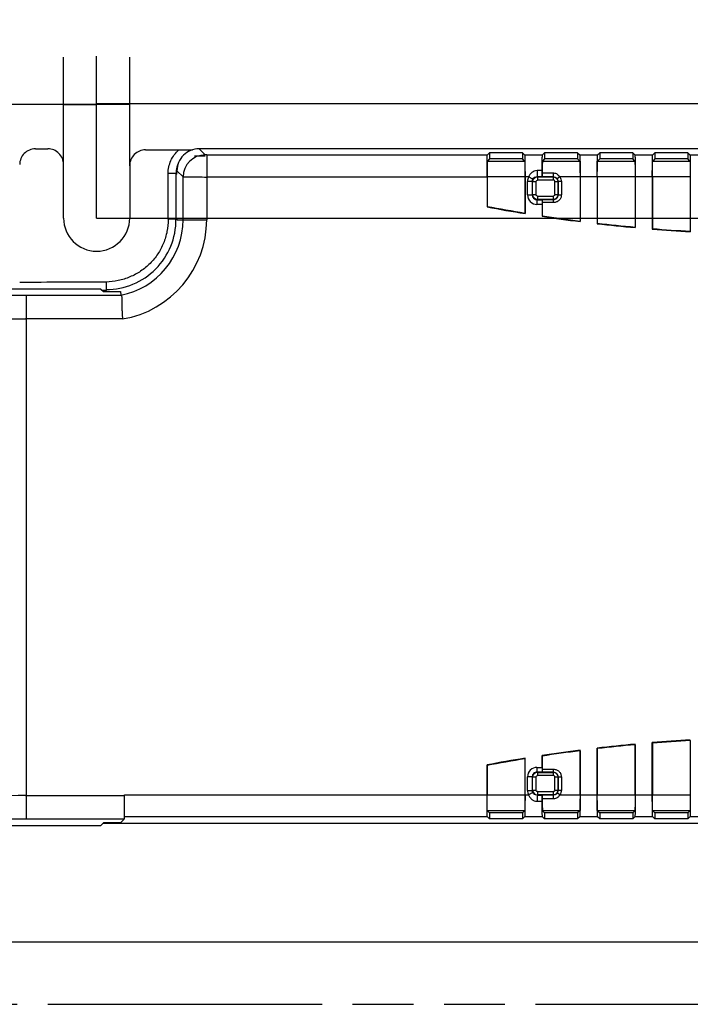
# Model space of a CAD drawing. Header units: millimetres. Extents: x 0 to 210, y 0 to 297.
# Tile 4 of 17: x 65 to 86, y 133 to 164. Entities that reach past the tile are written whole.
import ezdxf
from ezdxf.enums import TextEntityAlignment as Align

# ---------------------------------------------------------------- set-up
doc = ezdxf.new("R2010")
doc.units = ezdxf.units.MM
doc.header["$LTSCALE"] = 19.36
doc.linetypes.add('PHANTOM', pattern=[0.8, 0.45, -0.05, 0.1, -0.05, 0.1, -0.05])
doc.layers.get('0').update_dxf_attribs({"linetype": 'CONTINUOUS'})
doc.layers.add('DEFAULT_3', color=7, linetype='PHANTOM')
doc.layers.add('Z_DIM_2D', color=7, linetype='CONTINUOUS')
doc.styles.add('TEXTSTYLE_3', font='helveticaneueltw1g-ltcn.otf')
doc.dimstyles.new('DIMSTYLE_1', dxfattribs={"dimtxt": 2.1, "dimasz": 3.5, "dimexe": 1.5, "dimexo": 0, "dimgap": 0.525, "dimtad": 1, "dimdec": 0, "dimlfac": 2, "dimdsep": 46, "dimtxsty": 'TEXTSTYLE_3', "dimcen": 0.09, "dimclrt": 5, "dimadec": 0, "dimazin": 0, "dimtp": 0.5, "dimtm": 0.5, "dimtfac": 1, "dimtdec": 0, "dimtofl": 0, "dimtmove": 0, "dimatfit": 3, "dimfxl": 0, "dimtolj": 1, "dimarcsym": 0})
doc.dimstyles.new('DIMSTYLE_3', dxfattribs={"dimtxt": 2.1, "dimasz": 3.5, "dimexe": 1.5, "dimexo": 0, "dimgap": 0.525, "dimtad": 1, "dimdec": 3, "dimlfac": 2, "dimdsep": 46, "dimtxsty": 'TEXTSTYLE_3', "dimcen": 0.09, "dimclrt": 5, "dimadec": 0, "dimazin": 0, "dimtp": 0.3, "dimtm": 0.3, "dimtfac": 1, "dimtdec": 3, "dimtofl": 0, "dimtmove": 0, "dimatfit": 3, "dimfxl": 0, "dimtolj": 1, "dimarcsym": 0})
doc.dimstyles.new('DIMSTYLE_4', dxfattribs={"dimtxt": 2.1, "dimasz": 3.5, "dimexe": 1.5, "dimexo": 0, "dimgap": 0.525, "dimtad": 1, "dimdec": 3, "dimlfac": 2, "dimdsep": 46, "dimtxsty": 'TEXTSTYLE_3', "dimcen": 0.09, "dimclrt": 5, "dimadec": 0, "dimazin": 0, "dimtp": 0.1, "dimtm": 0.1, "dimtfac": 1, "dimtdec": 3, "dimtofl": 0, "dimtmove": 0, "dimatfit": 3, "dimfxl": 0, "dimtolj": 1, "dimarcsym": 0})
doc.dimstyles.new('DIMSTYLE_5', dxfattribs={"dimtxt": 2.1, "dimasz": 3.5, "dimexe": 1.5, "dimexo": 0, "dimgap": 0.525, "dimtad": 1, "dimdec": 1, "dimlfac": 2, "dimdsep": 46, "dimtxsty": 'TEXTSTYLE_3', "dimcen": 0.09, "dimclrt": 5, "dimadec": 0, "dimazin": 0, "dimtp": 0.3, "dimtm": 0.3, "dimtfac": 1, "dimtdec": 1, "dimtofl": 0, "dimtmove": 0, "dimatfit": 3, "dimfxl": 0, "dimtolj": 1, "dimarcsym": 0})

# ---------------------------------------------------------------- blocks, each defined once
blk = doc.blocks.new('*D1')
at = {"layer": 'Z_DIM_2D', "color": 2, "linetype": 'Continuous'}
for p, q in [((120.692, 143.631), (120.692, 133.16)), ((57.146, 139.11), (57.146, 133.16)), ((57.146, 134.66), (88.919, 134.66)), ((120.692, 134.66), (88.919, 134.66))]:
    blk.add_line(p, q, dxfattribs=at)
at = {"layer": 'Z_DIM_2D', "color": 5, "linetype": 'Continuous', "style": 'TEXTSTYLE_3'}
blk.add_text('127', height=2.1, dxfattribs=at).set_placement((88.919, 135.185), align=Align.CENTER)
blk = doc.blocks.new('_NONE')
blk = doc.blocks.new('*D3')
at = {"layer": 'Z_DIM_2D', "color": 2, "linetype": 'Continuous'}
for p, q in [((67.167, 157.635), (132.911, 157.635)), ((131.411, 157.635), (131.411, 149.135)), ((131.411, 140.635), (131.411, 149.135)), ((110.915, 140.635), (132.911, 140.635))]:
    blk.add_line(p, q, dxfattribs=at)
at = {"layer": 'Z_DIM_2D', "color": 5, "linetype": 'Continuous', "style": 'TEXTSTYLE_3'}
blk.add_text('34', height=2.1, rotation=90, dxfattribs=at).set_placement((130.886, 149.135), align=Align.CENTER)
blk = doc.blocks.new('*D5')
at = {"layer": 'Z_DIM_2D', "color": 2, "linetype": 'Continuous'}
for p, q in [((66.117, 159.335), (66.117, 162.739)), ((68.217, 159.299), (68.217, 162.739)), ((67.167, 161.239), (60.07, 161.239)), ((66.117, 161.239), (67.167, 161.239)), ((68.217, 161.239), (67.167, 161.239))]:
    blk.add_line(p, q, dxfattribs=at)
at = {"layer": 'Z_DIM_2D', "color": 5, "linetype": 'Continuous', "style": 'TEXTSTYLE_3'}
blk.add_text('4.2', height=2.1, dxfattribs=at).set_placement((63.596, 161.764), align=Align.RIGHT)
blk = doc.blocks.new('*D6')
at = {"layer": 'Z_DIM_2D', "color": 2, "linetype": 'Continuous'}
for p, q in [((67.167, 157.635), (67.167, 162.776)), ((110.915, 140.635), (110.915, 162.776)), ((67.167, 161.276), (89.041, 161.276)), ((110.915, 161.276), (89.041, 161.276))]:
    blk.add_line(p, q, dxfattribs=at)
at = {"layer": 'Z_DIM_2D', "color": 5, "linetype": 'Continuous', "style": 'TEXTSTYLE_3'}
blk.add_text('87.5', height=2.1, dxfattribs=at).set_placement((89.041, 161.801), align=Align.CENTER)

msp = doc.modelspace()

# ---------------------------------------------------------------- linework, layer by layer
at = {"color": 7, "linetype": 'Continuous'}
for p, q in [((65.22163, 159.83477), (65.61566, 159.83477)), ((68.7184, 159.79891), (69.77845, 159.79891)), ((110.4683, 159.83468), (70.41892, 159.83465)), ((79.57739, 159.6398), (79.64393, 159.70635)), ((79.64393, 159.70635), (79.64393, 159.51132)), ((80.69393, 159.70635), (79.64393, 159.70635)), ((80.69393, 159.70635), (80.69393, 159.51132)), ((80.69393, 159.70635), (80.76047, 159.6398)), ((81.32739, 159.6398), (81.39393, 159.70635)), ((81.39393, 159.70635), (81.39393, 159.51132)), ((82.44393, 159.70635), (81.39393, 159.70635)), ((82.44393, 159.70635), (82.44393, 159.51132)), ((82.44393, 159.70635), (82.51047, 159.6398)), ((83.07739, 159.6398), (83.14393, 159.70635)), ((83.14393, 159.70635), (83.14393, 159.51132)), ((84.19393, 159.70635), (83.14393, 159.70635)), ((84.19393, 159.70635), (84.19393, 159.51132)), ((84.19393, 159.70635), (84.26047, 159.6398)), ((84.82739, 159.6398), (84.89393, 159.70635)), ((84.89393, 159.70635), (84.89393, 159.51132)), ((85.94393, 159.70635), (84.89393, 159.70635)), ((85.94393, 159.70635), (85.94393, 159.51132)), ((85.94393, 159.70635), (86.01047, 159.6398)), ((70.61281, 159.60166), (70.27772, 159.60166)), ((79.64393, 159.51132), (79.57745, 159.44483)), ((80.69393, 159.51132), (79.64393, 159.51132)), ((80.76041, 159.44483), (80.69393, 159.51132)), ((81.39393, 159.51132), (81.32745, 159.44483)), ((82.44393, 159.51132), (81.39393, 159.51132)), ((82.51041, 159.44483), (82.44393, 159.51132)), ((83.14393, 159.51132), (83.07745, 159.44483)), ((84.19393, 159.51132), (83.14393, 159.51132)), ((84.26041, 159.44483), (84.19393, 159.51132)), ((84.89393, 159.51132), (84.82745, 159.44483)), ((85.94393, 159.51132), (84.89393, 159.51132)), ((86.01041, 159.44483), (85.94393, 159.51132)), ((66.11699, 157.63472), (66.11699, 159.33472)), ((68.21699, 159.29898), (68.21699, 157.63472)), ((69.71893, 159.03111), (69.71893, 159.13474)), ((81.31591, 159.14248), (81.15383, 159.14198)), ((79.56538, 158.93859), (70.6628, 158.93859)), ((79.56538, 158.93859), (79.56538, 157.99107)), ((79.56879, 158.93992), (79.56879, 158.00778)), ((80.76908, 158.93992), (80.76908, 157.7966)), ((80.77248, 158.93995), (80.77248, 157.77876)), ((81.31828, 158.94954), (81.32067, 158.94235)), ((82.51908, 158.93991), (82.51908, 157.54181)), ((82.52248, 158.93996), (82.52248, 157.52417)), ((83.06538, 158.93993), (83.06538, 157.45786)), ((83.06879, 158.93994), (83.06879, 157.47464)), ((84.26908, 158.93992), (84.26908, 157.34917)), ((84.27248, 158.93996), (84.27248, 157.33172)), ((84.81538, 158.93993), (84.81538, 157.28452)), ((84.81879, 158.93994), (84.81879, 157.30136)), ((86.01908, 158.93992), (86.01908, 157.21797)), ((86.02248, 158.93996), (86.02248, 157.20068)), ((81.32044, 158.22624), (81.31787, 158.21851)), ((79.56879, 158.00778), (79.56538, 157.99107)), ((81.31538, 158.06871), (81.31538, 157.69308)), ((81.31879, 158.12638), (81.31879, 157.70982)), ((69.68743, 157.5979), (69.43747, 157.59641)), ((69.68744, 157.59793), (69.71722, 157.59795)), ((69.71722, 157.59795), (69.71893, 157.59796)), ((69.71893, 157.59796), (69.71893, 157.58464)), ((80.77248, 157.77876), (80.76908, 157.7966)), ((81.31879, 157.70982), (81.31538, 157.69308)), ((82.52248, 157.52417), (82.51908, 157.54181)), ((83.06879, 157.47464), (83.06538, 157.45786)), ((84.27248, 157.33172), (84.26908, 157.34917)), ((84.81879, 157.30136), (84.81538, 157.28452)), ((86.02248, 157.20068), (86.01908, 157.21797)), ((67.30205, 155.38044), (57.89621, 155.38044)), ((67.30205, 155.38044), (67.38249, 155.30001)), ((67.34786, 155.33464), (67.46895, 155.33464)), ((67.46897, 155.60581), (67.46897, 155.33464)), ((67.38249, 155.30001), (67.92426, 155.30001)), ((67.92426, 155.30001), (67.93541, 155.18559)), ((84.81538, 140.98476), (84.81879, 140.96792)), ((84.81538, 139.3293), (84.81538, 140.98476)), ((84.81879, 140.96792), (84.81879, 139.32935)), ((86.01908, 141.05131), (86.02248, 141.0686)), ((86.01908, 141.05131), (86.01908, 139.32936)), ((82.51908, 140.72747), (82.52248, 140.74511)), ((82.51908, 140.72747), (82.51908, 139.32937)), ((82.52248, 139.32935), (82.52248, 140.74511)), ((83.06538, 140.81142), (83.06879, 140.79464)), ((83.06538, 139.3293), (83.06538, 140.81142)), ((83.06879, 140.79464), (83.06879, 139.32935)), ((84.26908, 140.92011), (84.27248, 140.93756)), ((84.26908, 140.92011), (84.26908, 139.32936)), ((84.27248, 139.32935), (84.27248, 140.93756)), ((80.76908, 140.47268), (80.77248, 140.49052)), ((80.76908, 140.47268), (80.76908, 139.32936)), ((80.77248, 139.32936), (80.77248, 140.49052)), ((81.31538, 140.5762), (81.31879, 140.55946)), ((81.31538, 140.20057), (81.31538, 140.5762)), ((81.31879, 140.55946), (81.31879, 140.1429)), ((79.56538, 140.27822), (79.56879, 140.2615)), ((79.56538, 139.32931), (79.56538, 140.27822)), ((79.56879, 140.2615), (79.56879, 139.32935)), ((81.31787, 140.05077), (81.32044, 140.04304)), ((68.05748, 139.30271), (68.05749, 139.31602)), ((68.05749, 139.31602), (68.05749, 139.32936)), ((81.15382, 139.31969), (81.31827, 139.31971)), ((81.32067, 139.32693), (81.31827, 139.31971)), ((79.57745, 138.82445), (79.64393, 138.75796)), ((80.69393, 138.75796), (80.76041, 138.82445)), ((81.32745, 138.82445), (81.39393, 138.75796)), ((82.51041, 138.82445), (82.44393, 138.75796)), ((83.07745, 138.82445), (83.14393, 138.75796)), ((84.19393, 138.75796), (84.26041, 138.82445)), ((84.82745, 138.82445), (84.89393, 138.75796)), ((85.94393, 138.75796), (86.01041, 138.82445)), ((68.04463, 138.55282), (67.93021, 138.43841)), ((79.64393, 138.56294), (79.57739, 138.62948)), ((79.64393, 138.75796), (79.64393, 138.56294)), ((80.69393, 138.75796), (79.64393, 138.75796)), ((80.69393, 138.56294), (79.64393, 138.56294)), ((80.69393, 138.75796), (80.69393, 138.56294)), ((80.76047, 138.62948), (80.69393, 138.56294)), ((81.39393, 138.56294), (81.32739, 138.62948)), ((82.44393, 138.75796), (81.39393, 138.75796)), ((81.39393, 138.75796), (81.39393, 138.56294)), ((82.44393, 138.56294), (81.39393, 138.56294)), ((82.44393, 138.75796), (82.44393, 138.56294)), ((82.51047, 138.62948), (82.44393, 138.56294)), ((83.14393, 138.56294), (83.07739, 138.62948)), ((84.19393, 138.75796), (83.14393, 138.75796)), ((83.14393, 138.75796), (83.14393, 138.56294)), ((84.19393, 138.56294), (83.14393, 138.56294)), ((84.19393, 138.75796), (84.19393, 138.56294)), ((84.26047, 138.62948), (84.19393, 138.56294)), ((84.89393, 138.56294), (84.82739, 138.62948)), ((85.94393, 138.75796), (84.89393, 138.75796)), ((84.89393, 138.75796), (84.89393, 138.56294)), ((85.94393, 138.56294), (84.89393, 138.56294)), ((85.94393, 138.75796), (85.94393, 138.56294)), ((86.01047, 138.62948), (85.94393, 138.56294)), ((57.89622, 138.35797), (67.30213, 138.35797)), ((67.30205, 138.35797), (67.38249, 138.43841)), ((67.93021, 138.43841), (67.38249, 138.43841)), ((67.38249, 138.43468), (107.3661, 138.43468))]:
    msp.add_line(p, q, dxfattribs=at)
at = {"color": 9, "linetype": 'Continuous'}
for p, q in [((70.61281, 159.64066), (70.41885, 159.83464)), ((70.66277, 159.6398), (79.57739, 159.6398)), ((70.6628, 159.6398), (70.6628, 157.58464)), ((79.57745, 159.44483), (80.76041, 159.44483)), ((80.76047, 159.6398), (81.32739, 159.6398)), ((81.32745, 159.44483), (82.51041, 159.44483)), ((82.51047, 159.6398), (83.07739, 159.6398)), ((83.07745, 159.44483), (84.26041, 159.44483)), ((84.26047, 159.6398), (84.82739, 159.6398)), ((84.82745, 159.44483), (86.01041, 159.44483)), ((86.01047, 159.6398), (86.57739, 159.6398)), ((69.71893, 159.13474), (69.91291, 158.94077)), ((81.15383, 159.14198), (81.15383, 158.94954)), ((69.43747, 157.59641), (69.43747, 159.04685)), ((69.68743, 159.04685), (69.43747, 159.04685)), ((69.68744, 159.04685), (69.68744, 157.59793)), ((69.68744, 159.04685), (69.71893, 159.03111)), ((69.91291, 157.58464), (69.91291, 158.94077)), ((80.76908, 158.93992), (79.56879, 158.93992)), ((80.88711, 158.93992), (80.77248, 158.93992)), ((80.85301, 158.3683), (80.85301, 158.80098)), ((81.0028, 158.80098), (80.85301, 158.80098)), ((81.01971, 158.87059), (80.88711, 158.93991)), ((81.0028, 158.80098), (81.0028, 158.3683)), ((81.0028, 158.80098), (81.01397, 158.78981)), ((81.01397, 158.37947), (81.01397, 158.78981)), ((81.11383, 158.78981), (81.01397, 158.78981)), ((81.11383, 158.78981), (81.11383, 158.37947)), ((81.16376, 158.93961), (81.15383, 158.94954)), ((81.31828, 158.94954), (81.15383, 158.94954)), ((81.16376, 158.93961), (81.16376, 158.83974)), ((81.16376, 158.93961), (81.6741, 158.93961)), ((81.6741, 158.83974), (81.16376, 158.83974)), ((81.31907, 159.06747), (81.67685, 159.06747)), ((81.67685, 158.94235), (81.32067, 158.94235)), ((81.6741, 158.93961), (81.67685, 158.94235)), ((81.6741, 158.83974), (81.6741, 158.93961)), ((81.67685, 158.94235), (81.67685, 159.06747)), ((81.72404, 158.37947), (81.72404, 158.78981)), ((81.8239, 158.78981), (81.72404, 158.78981)), ((81.87964, 158.93991), (81.79891, 158.88135)), ((81.8239, 158.78981), (81.82733, 158.79324)), ((81.8239, 158.78981), (81.8239, 158.37947)), ((81.82733, 158.37604), (81.82733, 158.79324)), ((81.92719, 158.79324), (81.82733, 158.79324)), ((82.51908, 158.93991), (81.87963, 158.93991)), ((81.92719, 158.79324), (81.92719, 158.37604)), ((83.06538, 158.93993), (82.52248, 158.93993)), ((84.26908, 158.93992), (83.06879, 158.93992)), ((84.81538, 158.93993), (84.27248, 158.93993)), ((86.01908, 158.93992), (84.81879, 158.93992)), ((80.85301, 158.3683), (81.0028, 158.3683)), ((81.01397, 158.37947), (81.0028, 158.3683)), ((81.01397, 158.37947), (81.11383, 158.37947)), ((81.15259, 158.21851), (81.16376, 158.22967)), ((81.15259, 158.21851), (81.15259, 158.06871)), ((81.15259, 158.21851), (81.31787, 158.21851)), ((81.16376, 158.32954), (81.16376, 158.22967)), ((81.16376, 158.32954), (81.6741, 158.32954)), ((81.6741, 158.22967), (81.16376, 158.22967)), ((81.32044, 158.22624), (81.67753, 158.22624)), ((81.6741, 158.22967), (81.6741, 158.32954)), ((81.6741, 158.22967), (81.67753, 158.22624)), ((81.67753, 158.12638), (81.67753, 158.22624)), ((81.72404, 158.37947), (81.8239, 158.37947)), ((81.8239, 158.37947), (81.82733, 158.37604)), ((81.82733, 158.37604), (81.92719, 158.37604)), ((81.31538, 158.06871), (81.15259, 158.06871)), ((81.67753, 158.12638), (81.31879, 158.12638)), ((69.71893, 157.58464), (70.6628, 157.58464)), ((67.46897, 155.34118), (67.34132, 155.34118)), ((67.46895, 155.30001), (67.46895, 155.33464)), ((64.92948, 155.18559), (67.93541, 155.18559)), ((64.93017, 155.18559), (64.93017, 138.55282)), ((67.99097, 154.43439), (64.91174, 154.43571)), ((81.15259, 140.20057), (81.31538, 140.20057)), ((81.15259, 140.20057), (81.15259, 140.05077)), ((81.16376, 140.03961), (81.15259, 140.05077)), ((81.31787, 140.05077), (81.15259, 140.05077)), ((81.16376, 140.03961), (81.6741, 140.03961)), ((81.16376, 140.03961), (81.16376, 139.93974)), ((81.31879, 140.1429), (81.67753, 140.1429)), ((81.67753, 140.04304), (81.32044, 140.04304)), ((81.6741, 140.03961), (81.67753, 140.04304)), ((81.6741, 139.93974), (81.6741, 140.03961)), ((81.67753, 140.04304), (81.67753, 140.1429)), ((81.0028, 139.90098), (80.85301, 139.90098)), ((80.85301, 139.4683), (80.85301, 139.90098)), ((81.0028, 139.90098), (81.01397, 139.88981)), ((81.0028, 139.90098), (81.0028, 139.4683)), ((81.11383, 139.88981), (81.01397, 139.88981)), ((81.01397, 139.47947), (81.01397, 139.88981)), ((81.11383, 139.88981), (81.11383, 139.47947)), ((81.6741, 139.93974), (81.16376, 139.93974)), ((81.8239, 139.88981), (81.72404, 139.88981)), ((81.72404, 139.47947), (81.72404, 139.88981)), ((81.8239, 139.88981), (81.82733, 139.89324)), ((81.8239, 139.88981), (81.8239, 139.47947)), ((81.92719, 139.89324), (81.82733, 139.89324)), ((81.82733, 139.47604), (81.82733, 139.89324)), ((81.92719, 139.89324), (81.92719, 139.47604)), ((80.85301, 139.4683), (81.0028, 139.4683)), ((81.01971, 139.39869), (80.88711, 139.32937)), ((81.01397, 139.47947), (81.0028, 139.4683)), ((81.01397, 139.47947), (81.11383, 139.47947)), ((81.16376, 139.42954), (81.6741, 139.42954)), ((81.16376, 139.42954), (81.16376, 139.32967)), ((81.6741, 139.32967), (81.6741, 139.42954)), ((81.72404, 139.47947), (81.8239, 139.47947)), ((81.87964, 139.32937), (81.7989, 139.38793)), ((81.8239, 139.47947), (81.82733, 139.47604)), ((81.82733, 139.47604), (81.92719, 139.47604)), ((64.91183, 139.30271), (68.05748, 139.30271)), ((68.05749, 139.32936), (79.56538, 139.32936)), ((79.56879, 139.32936), (80.76908, 139.32936)), ((80.77248, 139.32936), (80.88711, 139.32936)), ((81.16377, 139.32967), (81.15382, 139.31969)), ((81.15383, 139.31969), (81.15383, 139.12642)), ((81.15405, 139.1264), (81.31591, 139.1264)), ((81.6741, 139.32967), (81.16377, 139.32967)), ((81.67718, 139.20188), (81.31907, 139.20199)), ((81.32067, 139.32693), (81.67685, 139.32693)), ((81.6741, 139.32967), (81.67685, 139.32693)), ((81.87963, 139.32937), (82.51908, 139.32937)), ((82.52248, 139.32935), (83.06538, 139.32935)), ((83.06879, 139.32936), (84.26908, 139.32936)), ((84.27248, 139.32935), (84.81538, 139.32935)), ((84.81879, 139.32936), (86.01908, 139.32936)), ((80.76041, 138.82445), (79.57745, 138.82445)), ((82.51041, 138.82445), (81.32745, 138.82445)), ((84.26041, 138.82445), (83.07745, 138.82445)), ((86.01041, 138.82445), (84.82745, 138.82445)), ((68.04463, 138.55282), (64.92933, 138.55282)), ((79.57739, 138.62948), (68.04548, 138.62948)), ((81.32739, 138.62948), (80.76047, 138.62948)), ((83.07739, 138.62948), (82.51047, 138.62948)), ((84.82739, 138.62948), (84.26047, 138.62948)), ((86.57739, 138.62948), (86.01047, 138.62948))]:
    msp.add_line(p, q, dxfattribs=at)
at = {"color": 7, "linetype": 'Continuous'}
for centre, radius, start, end in [((65.22359, 159.3348), 0.50009, 90.22452, 180.255468), ((65.61699, 159.33472), 0.5, 359.999944, 90.153382), ((68.71689, 159.29901), 0.4999, 89.827254, 180.003455), ((70.41882, 159.13476), 0.69989, 89.991555, 180.002932), ((69.76704, 208.02447), 48.22557, 270.013562, 270.524651), ((88.91893, 207.63464), 50.51706, 259.32976, 260.71988), ((88.91893, 207.63464), 50.5, 259.330042, 260.712804), ((67.16699, 157.63472), 1.05, 180, 360), ((88.91893, 207.63464), 50.51706, 261.343259, 262.725702), ((88.91893, 207.63464), 50.5, 261.344218, 262.719338), ((88.91893, 207.63464), 50.51706, 263.346037, 264.722597), ((88.91893, 207.63464), 50.5, 263.347667, 264.71693), ((88.91893, 207.63464), 50.51706, 265.340677, 266.71308), ((88.91893, 207.63464), 50.5, 265.342974, 266.7081), ((88.91893, 90.63464), 50.51706, 93.28692, 94.659323), ((88.91893, 90.63464), 50.5, 93.2919, 94.657026), ((88.91893, 90.63464), 50.51706, 97.274298, 98.656741), ((88.91893, 90.63464), 50.5, 97.280662, 98.655782), ((88.91893, 90.63464), 50.51706, 95.277403, 96.653963), ((88.91893, 90.63464), 50.5, 95.28307, 96.652333), ((88.91893, 90.63464), 50.51706, 99.28012, 100.67024), ((88.91893, 90.63464), 50.5, 99.287196, 100.669958), ((67.40564, 147.13252), 8.69787, 269.837865, 269.99085)]:
    msp.add_arc(centre, radius, start, end, dxfattribs=at)
at = {"color": 9, "linetype": 'Continuous'}
for centre, radius, start, end in [((70.61308, 158.94052), 0.70014, 90.022093, 179.980528), ((70.4378, 159.0467), 0.75036, 172.542075, 179.988849), ((70.44163, 159.04568), 0.7543, 155.13023, 172.503013), ((81.16406, 158.78951), 0.1501, 90.115839, 179.88416), ((81.6738, 158.78951), 0.1501, 0.115841, 89.884164), ((81.67413, 158.78984), 0.0499, 359.967819, 90.032204), ((81.15252, 158.36823), 0.29952, 179.987391, 270.01318), ((81.152, 158.3677), 0.1492, 179.770749, 270.229248), ((81.16406, 158.37977), 0.1501, 180.11584, 269.88416), ((81.6738, 158.37977), 0.1501, 270.115841, 359.884162), ((81.67795, 158.37562), 0.14938, 269.840404, 0.159598), ((67.46897, 157.58469), 2.2185, 269.999755, 0.339745), ((67.46893, 157.58464), 2.44398, 281.003502, 360), ((67.46893, 157.58464), 3.19387, 279.409229, 0.000003), ((64.91542, 327.05764), 171.87204, 269.4948514, 270.0046863), ((64.91523, 415.71906), 261.28335, 269.5903083, 269.9992356), ((81.15252, 139.90105), 0.29952, 89.987231, 180.012848), ((81.152, 139.90158), 0.1492, 89.770751, 180.229248), ((81.16406, 139.88951), 0.1501, 90.115839, 179.88416), ((81.6738, 139.88951), 0.1501, 0.115841, 89.884164), ((81.67795, 139.89366), 0.14938, 359.840402, 90.159598), ((81.67413, 139.88984), 0.0499, 359.967808, 90.032192), ((81.16406, 139.47977), 0.1501, 180.115841, 269.894343), ((81.6738, 139.47977), 0.1501, 270.115891, 359.884159), ((64.85882, -106.23141), 245.53412, 89.9876306, 90.4228071), ((64.87015, -22.95612), 161.50895, 89.9790083, 90.5215072)]:
    msp.add_arc(centre, radius, start, end, dxfattribs=at)
at = {"color": 7, "linetype": 'Continuous'}
for centre, major_axis, start_param, end_param in [((79.5776, 158.93991), (0, 0.505), 0.01744287, 1.57078591), ((81.3276, 158.93991), (0, 0.505), 0.01745329, 1.31543055), ((81.32076, 159.04221), (0, 0.1), 1.31543055, 3.08923278), ((81.318, 158.06871), (0, 0.15), 0.05235988, 1.57078417), ((81.32053, 158.12638), (0, 0.1), 0.05235988, 1.57079353), ((81.318, 140.20057), (0, 0.15), -4.71238752, -3.19395253), ((81.32053, 140.1429), (0, 0.1), -4.71238534, -3.19395253)]:
    msp.add_ellipse(centre, major_axis=major_axis, ratio=0.01745506, start_param=start_param, end_param=end_param, dxfattribs=at)
at = {"color": 9, "linetype": 'Continuous'}
for points, knots in [([(69.43747, 159.04685), (69.43783, 159.11764), (69.45256, 159.2597), (69.52002, 159.46275), (69.62829, 159.6473), (69.72543, 159.752), (69.77845, 159.79891)], [0, 0, 0, 0, 0.2500049, 0.50000031, 0.74999579, 1, 1, 1, 1]), ([(70.66277, 159.6398), (70.65647, 159.6398), (70.64481, 159.63986), (70.63102, 159.63994), (70.62207, 159.64021), (70.61736, 159.64018), (70.61465, 159.64063), (70.61307, 159.6404), (70.61281, 159.64066)], [0, 0, 0, 0, 0.37813738, 0.7008917, 0.825237, 0.91845323, 0.97739232, 1, 1, 1, 1]), ([(81.15383, 159.14198), (81.09585, 159.14419), (80.9767, 159.09483), (80.91009, 158.99384), (80.88711, 158.93992)], [0, 0, 0, 0, 0.49746505, 1, 1, 1, 1]), ([(69.91291, 158.94077), (69.91844, 158.94036), (69.93874, 158.9409), (69.98233, 158.94023), (70.05154, 158.94037), (70.18656, 158.93984), (70.39291, 158.94048), (70.56814, 158.93955), (70.6628, 158.93852)], [0, 0, 0, 0, 0.02216646, 0.08108239, 0.1745201, 0.29898746, 0.62127255, 1, 1, 1, 1]), ([(81.01971, 158.87059), (81.03229, 158.89442), (81.07186, 158.93563), (81.12691, 158.94971), (81.15383, 158.94954)], [0, 0, 0, 0, 0.50029672, 1, 1, 1, 1]), ([(81.67685, 159.06747), (81.6977, 159.06624), (81.73941, 159.06036), (81.81586, 159.02478), (81.85805, 158.97528), (81.87963, 158.93991)], [0, 0, 0, 0, 0.25150394, 0.501297, 1, 1, 1, 1]), ([(81.67685, 158.94235), (81.70023, 158.94245), (81.74774, 158.93172), (81.78511, 158.90025), (81.79891, 158.88135)], [0, 0, 0, 0, 0.49984637, 1, 1, 1, 1]), ([(81.92719, 158.37604), (81.92526, 158.35984), (81.92129, 158.32739), (81.91083, 158.2795), (81.88912, 158.23448), (81.85334, 158.20062), (81.81954, 158.16451), (81.77364, 158.1445), (81.72593, 158.134), (81.69364, 158.12882), (81.67753, 158.12638)], [0, 0, 0, 0, 0.12496351, 0.25026936, 0.37460993, 0.49994606, 0.62547494, 0.74975243, 0.87519911, 1, 1, 1, 1]), ([(69.43747, 157.59641), (69.43668, 157.46721), (69.41461, 157.208), (69.30267, 156.83419), (69.12009, 156.48953), (68.87338, 156.18755), (68.57311, 155.93838), (68.228, 155.75659), (67.85604, 155.64065), (67.59785, 155.61033), (67.46874, 155.60579)], [0, 0, 0, 0, 0.12502108, 0.25001886, 0.37501541, 0.50000721, 0.62499751, 0.74998953, 0.87499101, 1, 1, 1, 1]), ([(81.67753, 140.1429), (81.69373, 140.14097), (81.72618, 140.137), (81.77407, 140.12654), (81.81909, 140.10483), (81.85295, 140.06905), (81.88906, 140.03525), (81.90907, 139.98935), (81.91957, 139.94164), (81.92475, 139.90935), (81.92719, 139.89324)], [0, 0, 0, 0, 0.12496356, 0.25026931, 0.3746101, 0.49994601, 0.62547506, 0.74975241, 0.87519913, 1, 1, 1, 1]), ([(81.15381, 139.31969), (81.12687, 139.31956), (81.07184, 139.33369), (81.03229, 139.37489), (81.01971, 139.39869)], [0, 0, 0, 0, 0.50009533, 1, 1, 1, 1]), ([(81.7989, 139.38793), (81.78511, 139.36903), (81.74774, 139.33756), (81.70023, 139.32684), (81.67685, 139.32693)], [0, 0, 0, 0, 0.50015352, 1, 1, 1, 1]), ([(80.88711, 139.32936), (80.89901, 139.30213), (80.92684, 139.24946), (80.98559, 139.18118), (81.06487, 139.13704), (81.12437, 139.12735), (81.15405, 139.1264)], [0, 0, 0, 0, 0.25085807, 0.50020994, 0.74931624, 1, 1, 1, 1]), ([(81.67718, 139.20188), (81.67701, 139.21652), (81.67675, 139.25821), (81.67666, 139.29989), (81.67685, 139.32693)], [0, 0, 0, 0, 0.35137539, 1, 1, 1, 1]), ([(81.87963, 139.32937), (81.8582, 139.29403), (81.81607, 139.24465), (81.73985, 139.20913), (81.69825, 139.20316), (81.67744, 139.20193)], [0, 0, 0, 0, 0.49866996, 0.74851852, 1, 1, 1, 1])]:
    msp.add_open_spline(points, degree=3, knots=knots, dxfattribs=at)
at = {"color": 7, "linetype": 'Continuous'}
for points, knots in [([(79.56538, 158.93868), (79.56538, 158.98375), (79.56553, 159.07224), (79.56618, 159.20081), (79.56725, 159.31956), (79.56868, 159.42398), (79.57018, 159.50024), (79.57162, 159.55115), (79.57261, 159.58098), (79.57383, 159.60458), (79.57454, 159.62236), (79.57626, 159.63281), (79.5763, 159.63871), (79.57739, 159.6398)], [0, 0, 0, 0, 0.19275488, 0.37845858, 0.54984504, 0.70063973, 0.82510193, 0.87596115, 0.91856534, 0.95254315, 0.97754818, 0.99337997, 1, 1, 1, 1]), ([(80.76041, 159.44483), (80.7612, 159.44405), (80.76123, 159.4398), (80.76247, 159.43227), (80.76298, 159.41947), (80.76386, 159.40249), (80.76457, 159.38102), (80.76561, 159.34436), (80.76669, 159.28947), (80.76773, 159.21428), (80.76849, 159.12877), (80.76897, 159.03616), (80.76908, 158.97241), (80.76908, 158.93994)], [0, 0, 0, 0, 0.00662032, 0.0224488, 0.04744563, 0.08140929, 0.12399528, 0.17483435, 0.29925644, 0.45002399, 0.62141085, 0.80715259, 1, 1, 1, 1]), ([(80.76047, 159.6398), (80.76157, 159.63871), (80.7616, 159.63283), (80.76332, 159.62239), (80.76403, 159.60466), (80.76525, 159.58111), (80.76623, 159.55135), (80.76768, 159.50054), (80.76917, 159.42445), (80.77061, 159.32023), (80.77167, 159.20169), (80.77233, 159.07333), (80.77248, 158.98496), (80.77248, 158.93995)], [0, 0, 0, 0, 0.00661854, 0.02244413, 0.04743861, 0.08140207, 0.12398913, 0.17482952, 0.29925443, 0.45002275, 0.62140813, 0.80715084, 1, 1, 1, 1]), ([(81.31591, 159.14248), (81.31609, 159.17666), (81.31653, 159.24253), (81.31748, 159.33677), (81.31866, 159.42121), (81.32006, 159.49371), (81.32141, 159.54584), (81.32264, 159.58026), (81.32349, 159.60026), (81.32446, 159.61607), (81.32515, 159.62796), (81.32636, 159.63506), (81.32662, 159.63903), (81.32739, 159.6398)], [0, 0, 0, 0, 0.20600306, 0.39709903, 0.56812682, 0.71502433, 0.83422088, 0.88244575, 0.92270411, 0.95473747, 0.97833902, 0.99341972, 1, 1, 1, 1]), ([(82.51041, 159.44483), (82.5112, 159.44405), (82.51123, 159.4398), (82.51247, 159.43227), (82.51298, 159.41947), (82.51386, 159.40249), (82.51457, 159.38101), (82.51561, 159.34436), (82.51669, 159.28947), (82.51773, 159.21428), (82.51849, 159.12876), (82.51897, 159.03616), (82.51908, 158.97241), (82.51908, 158.93994)], [0, 0, 0, 0, 0.00662071, 0.02244946, 0.04744651, 0.08141039, 0.12399657, 0.1748358, 0.29925802, 0.45002551, 0.62141209, 0.80715332, 1, 1, 1, 1]), ([(82.51047, 159.6398), (82.51157, 159.63871), (82.5116, 159.63283), (82.51332, 159.6224), (82.51403, 159.60466), (82.51525, 159.58112), (82.51623, 159.55135), (82.51768, 159.50055), (82.51917, 159.42445), (82.52061, 159.32024), (82.52167, 159.2017), (82.52233, 159.07334), (82.52248, 158.98497), (82.52248, 158.93996)], [0, 0, 0, 0, 0.0066178, 0.02244285, 0.04743688, 0.08139989, 0.12398655, 0.17482663, 0.29925123, 0.45001966, 0.62140559, 0.80714932, 1, 1, 1, 1]), ([(83.06538, 158.93997), (83.06538, 158.98498), (83.06553, 159.07334), (83.06619, 159.2017), (83.06725, 159.32024), (83.06869, 159.42446), (83.07019, 159.50055), (83.07163, 159.55135), (83.07261, 159.58112), (83.07383, 159.60466), (83.07454, 159.6224), (83.07626, 159.63283), (83.0763, 159.63871), (83.07739, 159.6398)], [0, 0, 0, 0, 0.19285159, 0.37859583, 0.54998203, 0.70075047, 0.82517485, 0.87601475, 0.9186012, 0.95256393, 0.9775576, 0.99338233, 1, 1, 1, 1]), ([(83.06879, 158.93994), (83.06879, 158.97241), (83.06889, 159.03616), (83.06937, 159.12876), (83.07014, 159.21428), (83.07117, 159.28947), (83.07225, 159.34436), (83.07329, 159.38101), (83.074, 159.40249), (83.07488, 159.41947), (83.07539, 159.43227), (83.07664, 159.4398), (83.07666, 159.44405), (83.07745, 159.44483)], [0, 0, 0, 0, 0.19284696, 0.37858843, 0.54997518, 0.70074276, 0.82516497, 0.87600412, 0.91859019, 0.95255397, 0.977551, 0.99337967, 1, 1, 1, 1]), ([(84.26041, 159.44483), (84.2612, 159.44405), (84.26123, 159.4398), (84.26247, 159.43227), (84.26298, 159.41947), (84.26386, 159.40249), (84.26457, 159.38102), (84.26561, 159.34436), (84.26669, 159.28947), (84.26773, 159.21428), (84.26849, 159.12877), (84.26897, 159.03616), (84.26908, 158.97241), (84.26908, 158.93994)], [0, 0, 0, 0, 0.00662022, 0.02244864, 0.04744542, 0.08140904, 0.12399498, 0.17483402, 0.29925608, 0.45002366, 0.62141059, 0.80715244, 1, 1, 1, 1]), ([(84.26047, 159.6398), (84.26157, 159.63871), (84.2616, 159.63283), (84.26332, 159.6224), (84.26403, 159.60466), (84.26525, 159.58112), (84.26623, 159.55135), (84.26768, 159.50055), (84.26917, 159.42445), (84.27061, 159.32024), (84.27167, 159.2017), (84.27233, 159.07334), (84.27248, 158.98497), (84.27248, 158.93996)], [0, 0, 0, 0, 0.0066178, 0.02244285, 0.04743688, 0.08139988, 0.12398655, 0.17482663, 0.29925123, 0.45001966, 0.62140559, 0.80714932, 1, 1, 1, 1]), ([(84.81538, 158.93997), (84.81538, 158.98498), (84.81553, 159.07334), (84.81619, 159.2017), (84.81725, 159.32024), (84.81869, 159.42446), (84.82019, 159.50055), (84.82163, 159.55135), (84.82261, 159.58112), (84.82383, 159.60466), (84.82454, 159.6224), (84.82626, 159.63283), (84.8263, 159.63871), (84.82739, 159.6398)], [0, 0, 0, 0, 0.19285159, 0.37859583, 0.54998203, 0.70075047, 0.82517485, 0.87601475, 0.9186012, 0.95256393, 0.9775576, 0.99338233, 1, 1, 1, 1]), ([(84.81879, 158.93994), (84.81879, 158.97241), (84.81889, 159.03616), (84.81937, 159.12876), (84.82014, 159.21428), (84.82117, 159.28947), (84.82225, 159.34436), (84.82329, 159.38101), (84.824, 159.40249), (84.82488, 159.41947), (84.82539, 159.43227), (84.82664, 159.4398), (84.82666, 159.44405), (84.82745, 159.44483)], [0, 0, 0, 0, 0.19284696, 0.37858843, 0.54997518, 0.70074276, 0.82516497, 0.87600412, 0.91859019, 0.95255397, 0.977551, 0.99337967, 1, 1, 1, 1]), ([(86.01041, 159.44483), (86.0112, 159.44405), (86.01123, 159.4398), (86.01247, 159.43227), (86.01298, 159.41947), (86.01386, 159.40249), (86.01457, 159.38102), (86.01561, 159.34436), (86.01669, 159.28947), (86.01773, 159.21428), (86.01849, 159.12877), (86.01897, 159.03616), (86.01908, 158.97241), (86.01908, 158.93994)], [0, 0, 0, 0, 0.00662022, 0.02244864, 0.04744542, 0.08140904, 0.12399498, 0.17483402, 0.29925608, 0.45002366, 0.62141059, 0.80715244, 1, 1, 1, 1]), ([(86.01047, 159.6398), (86.01157, 159.63871), (86.0116, 159.63283), (86.01332, 159.6224), (86.01403, 159.60466), (86.01525, 159.58112), (86.01623, 159.55135), (86.01768, 159.50055), (86.01917, 159.42445), (86.02061, 159.32024), (86.02167, 159.2017), (86.02233, 159.07334), (86.02248, 158.98497), (86.02248, 158.93996)], [0, 0, 0, 0, 0.0066178, 0.02244285, 0.04743688, 0.08139988, 0.12398655, 0.17482663, 0.29925123, 0.45001966, 0.62140559, 0.80714932, 1, 1, 1, 1]), ([(81.31828, 158.94954), (81.31769, 158.95131), (81.31778, 158.95763), (81.31689, 158.97023), (81.31666, 158.98959), (81.31602, 159.02531), (81.31577, 159.07693), (81.31579, 159.12009), (81.31591, 159.14248)], [0, 0, 0, 0, 0.02908021, 0.09612725, 0.19782892, 0.32905428, 0.65191527, 1, 1, 1, 1]), ([(81.11383, 158.78981), (81.11773, 158.8013), (81.13015, 158.82334), (81.15219, 158.83611), (81.16376, 158.83974)], [0, 0, 0, 0, 0.50008643, 1, 1, 1, 1]), ([(81.16376, 158.32954), (81.15227, 158.33343), (81.13023, 158.34586), (81.11746, 158.3679), (81.11383, 158.37947)], [0, 0, 0, 0, 0.50008633, 1, 1, 1, 1]), ([(81.72404, 158.37947), (81.72014, 158.36798), (81.70772, 158.34594), (81.68568, 158.33317), (81.6741, 158.32954)], [0, 0, 0, 0, 0.50008634, 1, 1, 1, 1]), ([(67.98127, 154.68606), (67.98104, 154.72068), (67.9805, 154.78727), (67.97934, 154.88234), (67.97784, 154.96716), (67.97613, 155.03978), (67.97421, 155.09849), (67.97251, 155.13821), (67.97089, 155.1619), (67.97011, 155.17374), (67.96888, 155.18085), (67.96858, 155.18481), (67.9678, 155.18559)], [0, 0, 0, 0, 0.20777784, 0.39956077, 0.5705039, 0.71685882, 0.83534224, 0.92317538, 0.95496752, 0.97840522, 0.99340584, 1, 1, 1, 1]), ([(67.98127, 154.68606), (67.98122, 154.66557), (67.98142, 154.58147), (67.98268, 154.49733), (67.98601, 154.43381)], [0, 0, 0, 0, 0.24359185, 1, 1, 1, 1]), ([(81.11383, 139.88981), (81.11773, 139.9013), (81.13015, 139.92334), (81.15219, 139.93611), (81.16376, 139.93974)], [0, 0, 0, 0, 0.50008643, 1, 1, 1, 1]), ([(81.16376, 139.42954), (81.15227, 139.43343), (81.13023, 139.44586), (81.11746, 139.4679), (81.11383, 139.47947)], [0, 0, 0, 0, 0.50008636, 1, 1, 1, 1]), ([(81.72404, 139.47947), (81.72014, 139.46798), (81.70772, 139.44594), (81.68568, 139.43317), (81.6741, 139.42954)], [0, 0, 0, 0, 0.50008631, 1, 1, 1, 1]), ([(68.05108, 138.65774), (68.05376, 138.74901), (68.0565, 138.96402), (68.05749, 139.17902), (68.05749, 139.30272)], [0, 0, 0, 0, 0.42466615, 1, 1, 1, 1]), ([(79.57739, 138.62948), (79.5763, 138.63057), (79.57626, 138.63646), (79.57454, 138.64689), (79.57383, 138.66463), (79.57261, 138.68817), (79.57163, 138.71794), (79.57019, 138.76874), (79.56869, 138.84484), (79.56725, 138.94905), (79.56619, 139.06759), (79.56553, 139.19594), (79.56538, 139.2843), (79.56538, 139.32931)], [0, 0, 0, 0, 0.00662253, 0.02244972, 0.04744541, 0.08141069, 0.12399956, 0.17484102, 0.29926568, 0.45003209, 0.62141439, 0.80715368, 1, 1, 1, 1]), ([(79.57745, 138.82445), (79.57666, 138.82524), (79.57664, 138.82948), (79.57539, 138.83701), (79.57488, 138.8498), (79.574, 138.86679), (79.57329, 138.88826), (79.57225, 138.92491), (79.57117, 138.97981), (79.57014, 139.055), (79.56937, 139.14052), (79.56889, 139.23313), (79.56879, 139.29688), (79.56879, 139.32935)], [0, 0, 0, 0, 0.00661929, 0.02244533, 0.04743991, 0.08140238, 0.12398788, 0.17482677, 0.29924907, 0.45001796, 0.62140679, 0.80715072, 1, 1, 1, 1]), ([(80.76908, 139.32933), (80.76908, 139.29686), (80.76897, 139.23311), (80.76849, 139.14051), (80.76773, 139.05499), (80.76669, 138.97981), (80.76561, 138.92492), (80.76457, 138.88827), (80.76386, 138.8668), (80.76298, 138.84981), (80.76247, 138.83701), (80.76123, 138.82948), (80.7612, 138.82524), (80.76041, 138.82445)], [0, 0, 0, 0, 0.19284545, 0.3785849, 0.54996973, 0.70073592, 0.82515779, 0.87599708, 0.9185836, 0.95254848, 0.97754755, 0.99337848, 1, 1, 1, 1]), ([(80.77248, 139.32934), (80.77248, 139.28433), (80.77233, 139.19596), (80.77167, 139.06759), (80.77061, 138.94905), (80.76917, 138.84483), (80.76768, 138.76873), (80.76623, 138.71793), (80.76525, 138.68816), (80.76403, 138.66462), (80.76332, 138.64688), (80.7616, 138.63645), (80.76157, 138.63057), (80.76047, 138.62948)], [0, 0, 0, 0, 0.19285172, 0.3785974, 0.54998555, 0.70075549, 0.82518034, 0.87601994, 0.91860566, 0.95256716, 0.97755908, 0.99338233, 1, 1, 1, 1]), ([(81.31591, 139.12638), (81.31579, 139.14875), (81.31576, 139.19192), (81.31602, 139.24356), (81.31665, 139.27936), (81.3169, 139.29879), (81.31775, 139.31151), (81.3177, 139.31789), (81.31827, 139.31971)], [0, 0, 0, 0, 0.34715006, 0.66963516, 0.80093005, 0.90288064, 0.97034963, 1, 1, 1, 1]), ([(81.32739, 138.62948), (81.32662, 138.63025), (81.32636, 138.63422), (81.32515, 138.64132), (81.32446, 138.65319), (81.32349, 138.66898), (81.32265, 138.68896), (81.32141, 138.72335), (81.32006, 138.77544), (81.31866, 138.84787), (81.31748, 138.93224), (81.31653, 139.0264), (81.31609, 139.09223), (81.31591, 139.12638)], [0, 0, 0, 0, 0.00658083, 0.02166087, 0.04526059, 0.07729097, 0.11754541, 0.16576574, 0.28495264, 0.43184278, 0.60286912, 0.793973, 1, 1, 1, 1]), ([(81.32067, 139.32693), (81.32029, 139.32579), (81.32034, 139.32173), (81.31977, 139.31364), (81.31961, 139.30122), (81.31919, 139.27819), (81.31901, 139.24469), (81.31901, 139.21663), (81.31907, 139.20199)], [0, 0, 0, 0, 0.02893996, 0.09530767, 0.19617734, 0.32629615, 0.64854426, 1, 1, 1, 1]), ([(81.31907, 139.20199), (81.3193, 139.15225), (81.31981, 139.08096), (81.32101, 138.99113), (81.32201, 138.93594), (81.32318, 138.89112), (81.3242, 138.86072), (81.32527, 138.84256), (81.32578, 138.83348), (81.32669, 138.82806), (81.32686, 138.82503), (81.32745, 138.82445)], [0, 0, 0, 0, 0.39497841, 0.56606708, 0.71341718, 0.833224, 0.92227032, 0.95451961, 0.97827159, 0.99342851, 1, 1, 1, 1]), ([(82.51908, 139.32933), (82.51908, 139.29686), (82.51897, 139.23311), (82.51849, 139.14051), (82.51773, 139.055), (82.51669, 138.97981), (82.51561, 138.92492), (82.51457, 138.88827), (82.51386, 138.8668), (82.51298, 138.84981), (82.51247, 138.83701), (82.51123, 138.82948), (82.5112, 138.82524), (82.51041, 138.82445)], [0, 0, 0, 0, 0.19284546, 0.378585, 0.54996995, 0.70073626, 0.82515818, 0.87599749, 0.918584, 0.95254884, 0.97754778, 0.99337857, 1, 1, 1, 1]), ([(82.52248, 139.32933), (82.52248, 139.28432), (82.52233, 139.19595), (82.52167, 139.06759), (82.52061, 138.94904), (82.51917, 138.84483), (82.51768, 138.76873), (82.51623, 138.71792), (82.51525, 138.68816), (82.51403, 138.66462), (82.51332, 138.64688), (82.5116, 138.63645), (82.51157, 138.63057), (82.51047, 138.62948)], [0, 0, 0, 0, 0.19285347, 0.37860041, 0.54998929, 0.70075945, 0.825184, 0.87602325, 0.91860849, 0.95256943, 0.97756075, 0.99338328, 1, 1, 1, 1]), ([(83.07739, 138.62948), (83.0763, 138.63057), (83.07626, 138.63646), (83.07454, 138.64689), (83.07383, 138.66463), (83.07261, 138.68817), (83.07163, 138.71793), (83.07019, 138.76874), (83.06869, 138.84483), (83.06725, 138.94904), (83.06619, 139.06758), (83.06553, 139.19593), (83.06538, 139.28429), (83.06538, 139.3293)], [0, 0, 0, 0, 0.00661864, 0.02244567, 0.04744176, 0.08140627, 0.12399389, 0.17483445, 0.29925879, 0.45002565, 0.62140923, 0.80715072, 1, 1, 1, 1]), ([(83.07745, 138.82445), (83.07666, 138.82524), (83.07664, 138.82948), (83.07539, 138.83701), (83.07488, 138.8498), (83.074, 138.86679), (83.07329, 138.88826), (83.07225, 138.92491), (83.07117, 138.97981), (83.07014, 139.055), (83.06937, 139.14052), (83.06889, 139.23313), (83.06879, 139.29688), (83.06879, 139.32935)], [0, 0, 0, 0, 0.00661929, 0.02244533, 0.04743991, 0.08140238, 0.12398788, 0.17482677, 0.29924907, 0.45001796, 0.62140679, 0.80715072, 1, 1, 1, 1]), ([(84.26908, 139.32933), (84.26908, 139.29686), (84.26897, 139.23311), (84.26849, 139.14051), (84.26773, 139.05499), (84.26669, 138.97981), (84.26561, 138.92492), (84.26457, 138.88827), (84.26386, 138.8668), (84.26298, 138.84981), (84.26247, 138.83701), (84.26123, 138.82948), (84.2612, 138.82524), (84.26041, 138.82445)], [0, 0, 0, 0, 0.19284545, 0.3785849, 0.54996973, 0.70073592, 0.82515779, 0.87599708, 0.9185836, 0.95254848, 0.97754755, 0.99337848, 1, 1, 1, 1]), ([(84.27248, 139.32933), (84.27248, 139.28432), (84.27233, 139.19595), (84.27167, 139.06759), (84.27061, 138.94904), (84.26917, 138.84483), (84.26768, 138.76873), (84.26623, 138.71792), (84.26525, 138.68816), (84.26403, 138.66462), (84.26332, 138.64688), (84.2616, 138.63645), (84.26157, 138.63057), (84.26047, 138.62948)], [0, 0, 0, 0, 0.19285347, 0.37860041, 0.54998929, 0.70075945, 0.825184, 0.87602325, 0.91860849, 0.95256943, 0.97756075, 0.99338328, 1, 1, 1, 1]), ([(84.82739, 138.62948), (84.8263, 138.63057), (84.82626, 138.63646), (84.82454, 138.64689), (84.82383, 138.66463), (84.82261, 138.68817), (84.82163, 138.71793), (84.82019, 138.76874), (84.81869, 138.84483), (84.81725, 138.94904), (84.81619, 139.06758), (84.81553, 139.19593), (84.81538, 139.28429), (84.81538, 139.3293)], [0, 0, 0, 0, 0.00661864, 0.02244567, 0.04744176, 0.08140627, 0.12399389, 0.17483445, 0.29925879, 0.45002565, 0.62140923, 0.80715072, 1, 1, 1, 1]), ([(84.82745, 138.82445), (84.82666, 138.82524), (84.82664, 138.82948), (84.82539, 138.83701), (84.82488, 138.8498), (84.824, 138.86679), (84.82329, 138.88826), (84.82225, 138.92491), (84.82117, 138.97981), (84.82014, 139.055), (84.81937, 139.14052), (84.81889, 139.23313), (84.81879, 139.29688), (84.81879, 139.32935)], [0, 0, 0, 0, 0.00661929, 0.02244533, 0.04743991, 0.08140238, 0.12398788, 0.17482677, 0.29924907, 0.45001796, 0.62140679, 0.80715072, 1, 1, 1, 1]), ([(86.01908, 139.32933), (86.01908, 139.29686), (86.01897, 139.23311), (86.01849, 139.14051), (86.01773, 139.05499), (86.01669, 138.97981), (86.01561, 138.92492), (86.01457, 138.88827), (86.01386, 138.8668), (86.01298, 138.84981), (86.01247, 138.83701), (86.01123, 138.82948), (86.0112, 138.82524), (86.01041, 138.82445)], [0, 0, 0, 0, 0.19284545, 0.3785849, 0.54996973, 0.70073592, 0.82515779, 0.87599708, 0.9185836, 0.95254848, 0.97754755, 0.99337848, 1, 1, 1, 1]), ([(86.02248, 139.32933), (86.02248, 139.28432), (86.02233, 139.19595), (86.02167, 139.06759), (86.02061, 138.94904), (86.01917, 138.84483), (86.01768, 138.76873), (86.01623, 138.71792), (86.01525, 138.68816), (86.01403, 138.66462), (86.01332, 138.64688), (86.0116, 138.63645), (86.01157, 138.63057), (86.01047, 138.62948)], [0, 0, 0, 0, 0.19285347, 0.37860041, 0.54998929, 0.70075945, 0.825184, 0.87602325, 0.91860849, 0.95256943, 0.97756075, 0.99338328, 1, 1, 1, 1]), ([(68.04462, 138.55282), (68.04523, 138.55342), (68.0456, 138.55637), (68.04655, 138.56171), (68.04724, 138.57048), (68.04849, 138.58804), (68.04979, 138.61753), (68.05065, 138.64305), (68.05108, 138.65774)], [0, 0, 0, 0, 0.02432573, 0.07761238, 0.16015859, 0.27183935, 0.58108324, 1, 1, 1, 1])]:
    msp.add_open_spline(points, degree=3, knots=knots, dxfattribs=at)
at = {"color": 9, "linetype": 'Continuous'}
for points in [[(80.88711, 158.93992), (80.86502, 158.89766), (80.85301, 158.84867), (80.85301, 158.80098)], [(81.0028, 158.80098), (81.00273, 158.82486), (81.00868, 158.84941), (81.01971, 158.87059)], [(81.79891, 158.88135), (81.81701, 158.85636), (81.82738, 158.8241), (81.82733, 158.79324)], [(81.87963, 158.93991), (81.90981, 158.89831), (81.92719, 158.84464), (81.92719, 158.79324)], [(80.85301, 139.4683), (80.85301, 139.42061), (80.86502, 139.37162), (80.88711, 139.32936)], [(81.01971, 139.39869), (81.00868, 139.41987), (81.00273, 139.44442), (81.0028, 139.4683)], [(81.82733, 139.47604), (81.82738, 139.44518), (81.81701, 139.41292), (81.7989, 139.38793)], [(81.92719, 139.47604), (81.92719, 139.42464), (81.90981, 139.37097), (81.87963, 139.32937)]]:
    msp.add_open_spline(points, degree=3, dxfattribs=at)
at = {"color": 7, "linetype": 'Continuous'}
msp.add_open_spline([(67.46874, 155.60579), (66.55361, 155.6017), (65.63849, 155.59678), (64.72338, 155.59103)], degree=3, dxfattribs=at)
at = {"layer": 'DEFAULT_3', "color": 91, "linetype": 'PHANTOM', "true_color": 0x80ff80}
msp.add_line((50.12864, 132.68), (150.12864, 132.68), dxfattribs=at)

# ---------------------------------------------------------------- dimensions: what is measured, and where the dimension line sits
at = {"layer": 'Z_DIM_2D', "color": 2, "linetype": 'Continuous'}
for base, p1, p2, angle, dimstyle, picture, middle in [((68.21699, 161.23921), (66.11699, 159.33472), (68.21699, 159.29898), 360, 'DIMSTYLE_4', '*D5', (61.80987, 161.23921)), ((131.41072, 157.63472), (110.91503, 140.63472), (67.16699, 157.63472), 90, 'DIMSTYLE_3', '*D3', (131.41072, 149.14257)), ((120.69155, 134.66009), (57.14638, 139.10957), (120.69155, 143.63139), 360, 'DIMSTYLE_1', '*D1', (88.96206, 134.66009))]:
    dim = msp.add_linear_dim(base=base, p1=p1, p2=p2, angle=angle, dimstyle=dimstyle, override={"dimblk1": 'NONE', "dimblk2": 'NONE', "dimsah": 1}, dxfattribs=at)
    dim.commit()
    dim.dimension.update_dxf_attribs({"geometry": picture, "text_midpoint": middle, "dimtype": 160})
dim = msp.add_linear_dim(base=(110.91503, 161.27581), p1=(67.16699, 157.63472), p2=(110.91503, 140.63472), dimstyle='DIMSTYLE_5', override={"dimblk1": 'NONE', "dimblk2": 'NONE', "dimsah": 1}, dxfattribs=at)
dim.commit()
dim.dimension.update_dxf_attribs({"geometry": '*D6', "text_midpoint": (89.04101, 161.27581), "dimtype": 160})

doc.saveas('drawing.dxf')
